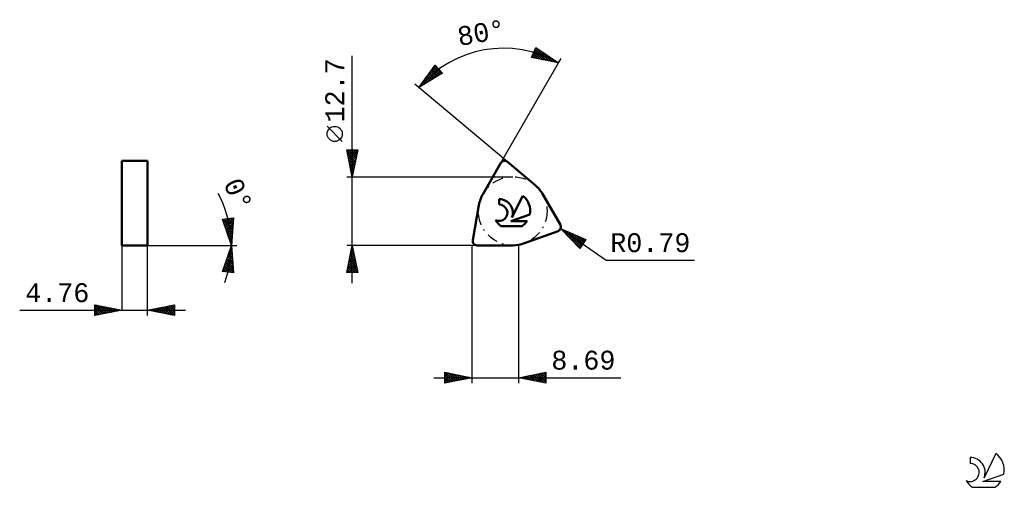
# Model space of a CAD drawing. Header units: millimetres. Extents: x -84 to 99, y -45 to 42.
import ezdxf
from ezdxf.enums import TextEntityAlignment as Align

# ---------------------------------------------------------------- set-up
doc = ezdxf.new("R2010")
doc.units = ezdxf.units.MM
doc.header["$LTSCALE"] = 5.1
doc.linetypes.add('LONGDASH_DASH', pattern=[0.85, 0.4, -0.2, 0.05, -0.2])
for name, color, linetype in [('1', 4, 'CONTINUOUS'), ('CUT', 1, 'CONTINUOUS'), ('SK2', 7, 'CONTINUOUS'), ('SK4', 2, 'LONGDASH_DASH'), ('SK6', 5, 'CONTINUOUS'), ('SKVIEW1', 4, 'CONTINUOUS'), ('SKVIEW2', 7, 'CONTINUOUS')]:
    doc.layers.add(name, color=color, linetype=linetype)
doc.styles.get("Standard").update_dxf_attribs({"font": 'Monospac821 BT'})

msp = doc.modelspace()

# ---------------------------------------------------------------- linework, layer by layer
at = {"layer": '1', "color": 4, "linetype": 'CONTINUOUS', "lineweight": 50}
for p, q in [((2.07, 9.52), (5.38, 15.26)), ((11.65, 11.21), (6.58, 15.47)), ((7.42, 5.14), (9.41, 9.18)), ((16.38, 3.79), (13.07, 9.52)), ((0.16, 0.93), (1.31, 7.45)), ((5.06, 7.54), (5.06, 8.54)), ((7.19, 4.5), (10.74, 5.74)), ((7.19, 4.5), (10.23, 4.5)), ((5.48, 3.52), (9.24, 3.52)), ((9.74, 0.38), (15.96, 2.65)), ((0.95, 0), (7.57, 0))]:
    msp.add_line(p, q, dxfattribs=at)
for centre, radius, start, end in [((6.07, 14.86), 0.794, 50, 150), ((7.57, 6.35), 6.35, 30, 50), ((7.57, 6.35), 6.35, 150, 170), ((7.36, 6.41), 3.45, 348.7239, 53.4691), ((5.07, 6.02), 1.52, 243.4215, 90.3602), ((5.08, 6.04), 2.5, 338.9379, 90.4446), ((7.36, 6.41), 3.45, 210.5484, 236.978), ((7.36, 6.41), 3.45, 303.022, 326.3732), ((15.69, 3.39), 0.794, 290, 30), ((0.95, 0.79), 0.794, 170, 270), ((7.57, 6.35), 6.35, 270, 290)]:
    msp.add_arc(centre, radius, start, end, dxfattribs=at)
at = {"layer": 'CUT', "color": 1, "linetype": 'CONTINUOUS', "lineweight": 25}
for p, q in [((5.38, 15.26), (2.07, 9.52)), ((11.65, 11.21), (6.58, 15.47)), ((16.38, 3.79), (13.07, 9.52)), ((1.31, 7.45), (0.16, 0.93)), ((9.74, 0.38), (15.96, 2.65)), ((0.95, 0), (7.57, 0))]:
    msp.add_line(p, q, dxfattribs=at)
for centre, radius, start, end in [((6.07, 14.86), 0.794, 50, 150), ((7.57, 6.35), 6.35, 30, 50), ((7.57, 6.35), 6.35, 150, 170), ((15.69, 3.39), 0.794, 290, 30), ((0.95, 0.79), 0.794, 170, 270), ((7.57, 6.35), 6.35, 270, 290)]:
    msp.add_arc(centre, radius, start, end, dxfattribs=at)
at = {"layer": 'SK2', "color": 7, "linetype": 'CONTINUOUS', "lineweight": 25}
for p, q in [((11.06, 34.78), (11.84, 36.62)), ((11.71, 36.32), (11.94, 36.55)), ((11.81, 36.55), (14.25, 34.12)), ((11.84, 36.62), (16.05, 33.75)), ((-22.12, -7), (-22.12, 35.1)), ((16.05, 33.75), (11.06, 34.78)), ((11.09, 34.85), (12.44, 36.2)), ((11.18, 35.06), (11.58, 34.67)), ((11.31, 35.36), (12.11, 34.56)), ((11.38, 34.71), (12.7, 36.03)), ((11.4, 35.58), (12.19, 36.38)), ((11.43, 35.66), (12.65, 34.45)), ((11.56, 35.96), (13.18, 34.34)), ((11.69, 36.26), (13.71, 34.23)), ((11.73, 34.64), (12.95, 35.86)), ((12.08, 34.56), (13.2, 35.69)), ((12.43, 34.49), (13.45, 35.52)), ((12.78, 34.42), (13.71, 35.34)), ((12.89, 35.9), (14.78, 34.01)), ((13.13, 34.35), (13.96, 35.17)), ((13.49, 34.27), (14.21, 35)), ((13.84, 34.2), (14.46, 34.83)), ((14.19, 34.13), (14.72, 34.66)), ((14.22, 34.99), (15.32, 33.9)), ((-9.78, 29.19), (-6.8, 33.33)), ((-8.52, 30.94), (-6.47, 32.98)), ((-7.43, 32.45), (-6.68, 33.2)), ((-7.07, 32.95), (-5.78, 31.66)), ((-6.89, 33.2), (-5.51, 31.82)), ((-6.8, 33.33), (-5.43, 31.87)), ((5.38, 15.26), (16.05, 33.75)), ((14.54, 34.06), (14.97, 34.48)), ((14.89, 33.98), (15.22, 34.31)), ((15.24, 33.91), (15.47, 34.14)), ((15.55, 34.09), (15.85, 33.79)), ((15.6, 33.84), (15.73, 33.97)), ((15.95, 33.77), (15.98, 33.8)), ((16.05, 33.75), (16.55, 34.61)), ((-5.43, 31.87), (-9.78, 29.19)), ((-9.61, 29.43), (-6.27, 32.76)), ((-8.84, 29.77), (-6.06, 32.54)), ((-8.49, 30.98), (-7.88, 30.36)), ((-8.31, 31.22), (-7.61, 30.52)), ((-8.14, 31.47), (-7.35, 30.69)), ((-7.96, 31.72), (-7.09, 30.85)), ((-7.78, 31.96), (-6.83, 31.01)), ((-7.73, 30.45), (-5.86, 32.32)), ((-7.6, 32.21), (-6.56, 31.17)), ((-7.43, 32.46), (-6.3, 31.33)), ((-7.25, 32.7), (-6.04, 31.49)), ((-6.63, 31.13), (-5.66, 32.1)), ((-5.52, 31.81), (-5.45, 31.88)), ((6.58, 15.47), (-10.54, 29.83)), ((-9.73, 29.25), (-9.71, 29.23)), ((-9.56, 29.5), (-9.45, 29.39)), ((-9.38, 29.74), (-9.19, 29.55)), ((-9.2, 29.99), (-8.93, 29.72)), ((-9.02, 30.24), (-8.66, 29.88)), ((-8.85, 30.48), (-8.4, 30.04)), ((-8.67, 30.73), (-8.14, 30.2)), ((-23.97, 19.23), (-26.77, 22.03)), ((-22.12, 12.7), (-23.12, 17.7)), ((-23.12, 17.7), (-21.12, 17.7)), ((-23.1, 17.62), (-23.03, 17.7)), ((-23.06, 17.39), (-21.49, 15.82)), ((-23.03, 17.27), (-22.61, 17.7)), ((-22.96, 16.92), (-22.18, 17.7)), ((-22.95, 17.7), (-21.42, 16.18)), ((-22.95, 16.86), (-21.57, 15.47)), ((-22.89, 16.56), (-21.76, 17.7)), ((-22.82, 16.21), (-21.33, 17.7)), ((-22.75, 15.86), (-21.17, 17.44)), ((-22.68, 15.5), (-21.28, 16.91)), ((-22.52, 17.7), (-21.35, 16.53)), ((-21.12, 17.7), (-22.12, 12.7)), ((-22.1, 17.7), (-21.28, 16.89)), ((-21.67, 17.7), (-21.21, 17.24)), ((-21.25, 17.7), (-21.14, 17.59)), ((-22.84, 16.33), (-21.64, 15.12)), ((-22.74, 15.8), (-21.71, 14.76)), ((-22.63, 15.27), (-21.78, 14.41)), ((-22.61, 15.15), (-21.38, 16.37)), ((-22.54, 14.8), (-21.49, 15.84)), ((-22.53, 14.73), (-21.85, 14.06)), ((-22.47, 14.44), (-21.6, 15.31)), ((-22.4, 14.09), (-21.7, 14.78)), ((-22.42, 14.2), (-21.92, 13.7)), ((-22.33, 13.74), (-21.81, 14.25)), ((-22.31, 13.67), (-21.99, 13.35)), ((-22.26, 13.38), (-21.92, 13.72)), ((-22.21, 13.14), (-22.06, 13)), ((-22.19, 13.03), (-22.02, 13.19)), ((-23.12, 12.7), (7.57, 12.7)), ((16.44, 3.12), (24.83, -2.76)), ((16.44, 3.12), (21.11, 1.07)), ((19.96, -0.56), (16.44, 3.12)), ((16.62, 2.93), (16.7, 3.01)), ((16.83, 2.71), (16.99, 2.88)), ((17.04, 2.49), (17.29, 2.75)), ((17.12, 2.82), (20.18, -0.24)), ((17.24, 2.28), (17.58, 2.62)), ((17.34, 2.18), (20.01, -0.49)), ((17.45, 2.06), (17.88, 2.49)), ((17.66, 1.84), (18.17, 2.36)), ((17.86, 1.63), (18.47, 2.23)), ((17.87, 2.49), (20.36, 0.01)), ((18.07, 1.41), (18.76, 2.1)), ((18.28, 1.19), (19.06, 1.97)), ((18.49, 0.98), (19.35, 1.84)), ((18.63, 2.16), (20.53, 0.26)), ((19.38, 1.83), (20.71, 0.51)), ((7.57, 0), (-23.12, 0)), ((-23.12, -5), (-22.12, 0)), ((-22.12, 0), (-21.12, -5)), ((0, 0), (0, -25.5)), ((8.69, -25.5), (8.69, 0)), ((18.69, 0.76), (19.65, 1.71)), ((18.9, 0.54), (19.94, 1.58)), ((19.11, 0.32), (20.24, 1.45)), ((19.32, 0.11), (20.53, 1.32)), ((19.52, -0.11), (20.83, 1.2)), ((19.73, -0.33), (21.05, 0.99)), ((21.11, 1.07), (19.96, -0.56)), ((20.14, 1.5), (20.88, 0.76)), ((20.9, 1.16), (21.06, 1)), ((-22.66, -2.72), (-21.76, -1.82)), ((-22.56, -2.19), (-21.83, -1.46)), ((-22.45, -1.66), (-21.9, -1.11)), ((-22.45, -1.65), (-21.62, -2.48)), ((-22.38, -1.3), (-21.73, -1.94)), ((-22.35, -1.13), (-21.97, -0.76)), ((-22.31, -0.94), (-21.84, -1.41)), ((-22.24, -0.6), (-22.04, -0.4)), ((-22.24, -0.59), (-21.94, -0.88)), ((-22.17, -0.24), (-22.05, -0.35)), ((-22.13, -0.07), (-22.11, -0.05)), ((19.94, -0.54), (20.06, -0.42)), ((-23.09, -4.85), (-21.47, -3.23)), ((-22.98, -4.32), (-21.54, -2.88)), ((-22.88, -3.78), (-21.62, -2.52)), ((-22.82, -5), (-21.4, -3.58)), ((-22.8, -3.42), (-21.22, -5)), ((-22.77, -3.25), (-21.69, -2.17)), ((-22.73, -3.06), (-21.2, -4.6)), ((-22.66, -2.71), (-21.31, -4.07)), ((-22.59, -2.36), (-21.41, -3.54)), ((-22.52, -2), (-21.52, -3.01)), ((24.83, -2.76), (41.23, -2.76)), ((-21.12, -5), (-23.12, -5)), ((-23.09, -4.83), (-22.92, -5)), ((-23.02, -4.48), (-22.49, -5)), ((-22.94, -4.13), (-22.07, -5)), ((-22.87, -3.77), (-21.65, -5)), ((-22.39, -5), (-21.33, -3.94)), ((-21.97, -5), (-21.26, -4.29)), ((-21.55, -5), (-21.19, -4.64)), ((-21.12, -5), (-21.12, -5)), ((-5, -25.5), (-5, -23.5)), ((-5, -23.5), (0, -24.5)), ((-5, -23.86), (-4.7, -23.56)), ((-5, -24.28), (-4.35, -23.63)), ((-4.92, -23.52), (-3.28, -25.16)), ((-4.39, -23.62), (-2.93, -25.09)), ((8.69, -24.5), (13.69, -23.5)), ((11.43, -25.05), (12.81, -23.68)), ((11.79, -25.12), (13.34, -23.57)), ((12.14, -25.19), (13.69, -23.64)), ((12.85, -23.67), (13.69, -24.5)), ((13.21, -23.6), (13.69, -24.08)), ((13.56, -23.53), (13.69, -23.66)), ((13.69, -23.5), (13.69, -25.5)), ((-7, -24.5), (27.59, -24.5)), ((-5, -24.71), (-3.99, -23.7)), ((-5, -25.13), (-3.64, -23.77)), ((-5, -23.86), (-3.63, -25.23)), ((-5, -24.28), (-3.99, -25.3)), ((0, -24.5), (-5, -25.5)), ((-5, -24.71), (-4.34, -25.37)), ((-5, -25.13), (-4.69, -25.44)), ((-4.93, -25.49), (-3.29, -23.84)), ((-4.4, -25.38), (-2.93, -23.91)), ((-3.87, -25.27), (-2.58, -23.98)), ((-3.86, -23.73), (-2.57, -25.01)), ((-3.34, -25.17), (-2.22, -24.06)), ((-3.33, -23.83), (-2.22, -24.94)), ((-2.81, -25.06), (-1.87, -24.13)), ((-2.8, -23.94), (-1.87, -24.87)), ((-2.28, -24.96), (-1.52, -24.2)), ((-2.27, -24.05), (-1.51, -24.8)), ((-1.75, -24.85), (-1.16, -24.27)), ((-1.74, -24.15), (-1.16, -24.73)), ((-1.22, -24.74), (-0.81, -24.34)), ((-1.21, -24.26), (-0.81, -24.66)), ((-0.69, -24.64), (-0.46, -24.41)), ((-0.68, -24.36), (-0.45, -24.59)), ((-0.16, -24.53), (-0.1, -24.48)), ((-0.15, -24.47), (-0.1, -24.52)), ((13.69, -25.5), (8.69, -24.5)), ((8.96, -24.55), (9.09, -24.42)), ((8.96, -24.45), (9.1, -24.58)), ((9.31, -24.62), (9.62, -24.31)), ((9.32, -24.37), (9.63, -24.69)), ((9.67, -24.7), (10.15, -24.21)), ((9.67, -24.3), (10.16, -24.79)), ((10.02, -24.77), (10.68, -24.1)), ((10.02, -24.23), (10.69, -24.9)), ((10.37, -24.84), (11.21, -24)), ((10.38, -24.16), (11.22, -25.01)), ((10.73, -24.91), (11.74, -23.89)), ((10.73, -24.09), (11.75, -25.11)), ((11.08, -24.98), (12.28, -23.78)), ((11.09, -24.02), (12.28, -25.22)), ((11.44, -23.95), (12.81, -25.32)), ((11.79, -23.88), (13.34, -25.43)), ((12.15, -23.81), (13.69, -25.35)), ((12.49, -25.26), (13.69, -24.07)), ((12.5, -23.74), (13.69, -24.93)), ((12.85, -25.33), (13.69, -24.49)), ((13.2, -25.4), (13.69, -24.91)), ((13.56, -25.47), (13.69, -25.34))]:
    msp.add_line(p, q, dxfattribs=at)
msp.add_circle((-25.37, 20.62), 1.4, dxfattribs=at)
msp.add_arc((5.85, 16.08), 20.4, 60, 140, dxfattribs=at)
at = {"layer": 'SK4', "color": 2, "linetype": 'LONGDASH_DASH', "lineweight": 25}
msp.add_circle((7.57, 6.35), 6.35, dxfattribs=at)
at = {"layer": 'SK6', "color": 5, "linetype": 'CONTINUOUS', "lineweight": 25}
for p, q in [((92.2, -39.25), (92.2, -40.35)), ((96.99, -38.54), (94.8, -43)), ((94.54, -43.7), (98.46, -42.34)), ((97.9, -43.7), (94.54, -43.7)), ((92.66, -44.78), (96.8, -44.78))]:
    msp.add_line(p, q, dxfattribs=at)
for centre, radius, start, end in [((92.22, -42.01), 2.76, 338.9379, 90.4446), ((94.73, -41.6), 3.8, 348.7239, 53.4691), ((92.21, -42.03), 1.68, 243.4215, 90.3602), ((94.73, -41.6), 3.8, 210.5484, 236.978), ((94.73, -41.6), 3.8, 303.022, 326.3732)]:
    msp.add_arc(centre, radius, start, end, dxfattribs=at)
at = {"layer": 'SKVIEW1', "color": 4, "linetype": 'CONTINUOUS', "lineweight": 50}
for p, q in [((-64.76, 0), (-64.76, 15.64)), ((-64.76, 15.64), (-60, 15.64)), ((-60, 15.64), (-60, 0)), ((-60, 0), (-64.76, 0))]:
    msp.add_line(p, q, dxfattribs=at)
at = {"layer": 'SKVIEW2', "color": 7, "linetype": 'CONTINUOUS', "lineweight": 25}
for p, q in [((-46.11, 4.84), (-44.12, 5.09)), ((-44.5, 0), (-46.11, 4.84)), ((-46.1, 4.81), (-46.07, 4.84)), ((-46.03, 4.6), (-44.29, 2.86)), ((-45.99, 4.49), (-45.59, 4.9)), ((-45.89, 4.18), (-45.1, 4.96)), ((-45.87, 4.87), (-44.26, 3.26)), ((-45.82, 3.97), (-44.32, 2.47)), ((-45.78, 3.86), (-44.62, 5.02)), ((-45.68, 3.54), (-44.13, 5.08)), ((-45.57, 3.22), (-44.16, 4.64)), ((-45.49, 4.91), (-44.23, 3.65)), ((-45.47, 2.9), (-44.19, 4.18)), ((-45.36, 2.58), (-44.23, 3.72)), ((-45.12, 4.96), (-44.2, 4.05)), ((-44.74, 5.01), (-44.17, 4.44)), ((-44.12, 5.09), (-44.5, 0)), ((-44.36, 5.06), (-44.14, 4.84)), ((-45.61, 3.33), (-44.35, 2.07)), ((-45.4, 2.7), (-44.38, 1.68)), ((-45.25, 2.27), (-44.26, 3.26)), ((-45.18, 2.06), (-44.41, 1.28)), ((-45.15, 1.95), (-44.29, 2.8)), ((-45.04, 1.63), (-44.33, 2.34)), ((-44.94, 1.31), (-44.36, 1.89)), ((-64.76, 0), (-44.5, 0)), ((-64.76, 0), (-64.76, -12)), ((-60, 0), (-44.5, 0)), ((-60, -13), (-60, 0)), ((-46.11, -4.84), (-44.5, 0)), ((-44.97, 1.42), (-44.43, 0.88)), ((-44.83, 0.99), (-44.39, 1.43)), ((-44.76, 0.79), (-44.46, 0.49)), ((-44.72, 0.67), (-44.43, 0.97)), ((-44.62, 0.36), (-44.46, 0.51)), ((-44.55, 0.15), (-44.49, 0.09)), ((-44.51, 0.04), (-44.5, 0.05)), ((-44.5, 0), (-43.5, 0)), ((-44.5, 0), (-43.5, 0)), ((-44.5, 0), (-44.12, -5.09)), ((-45.31, -2.45), (-44.39, -1.52)), ((-45.1, -1.81), (-44.42, -1.13)), ((-45, -1.52), (-44.34, -2.18)), ((-44.9, -1.2), (-44.37, -1.72)), ((-44.89, -1.18), (-44.45, -0.73)), ((-44.79, -0.88), (-44.41, -1.26)), ((-44.69, -0.56), (-44.44, -0.81)), ((-44.68, -0.54), (-44.48, -0.34)), ((-44.58, -0.24), (-44.47, -0.35)), ((-46.02, -4.85), (-44.27, -3.1)), ((-45.95, -4.36), (-44.3, -2.71)), ((-45.74, -3.72), (-44.33, -2.31)), ((-45.64, -3.43), (-44.14, -4.93)), ((-45.64, -4.9), (-44.24, -3.5)), ((-45.53, -3.09), (-44.36, -1.92)), ((-45.53, -3.11), (-44.17, -4.47)), ((-45.43, -2.79), (-44.2, -4.01)), ((-45.32, -2.47), (-44.24, -3.55)), ((-45.22, -2.15), (-44.27, -3.1)), ((-45.11, -1.83), (-44.31, -2.64)), ((-44.12, -5.09), (-46.11, -4.84)), ((-46.06, -4.7), (-45.9, -4.86)), ((-45.96, -4.38), (-45.41, -4.92)), ((-45.85, -4.06), (-44.93, -4.99)), ((-45.75, -3.74), (-44.44, -5.05)), ((-45.26, -4.94), (-44.21, -3.89)), ((-44.89, -4.99), (-44.18, -4.29)), ((-44.51, -5.04), (-44.15, -4.68)), ((-44.13, -5.08), (-44.13, -5.08)), ((-83.66, -12), (-53, -12)), ((-69.76, -13), (-69.76, -11)), ((-69.76, -11), (-64.76, -12)), ((-69.76, -11.16), (-69.63, -11.03)), ((-69.76, -11.59), (-69.27, -11.1)), ((-69.76, -11.16), (-68.23, -12.69)), ((-69.76, -12.01), (-68.92, -11.17)), ((-69.76, -12.44), (-68.57, -11.24)), ((-69.76, -12.86), (-68.21, -11.31)), ((-69.76, -11.59), (-68.59, -12.76)), ((-64.76, -12), (-69.76, -13)), ((-69.76, -12.01), (-68.94, -12.84)), ((-69.76, -12.44), (-69.29, -12.91)), ((-69.44, -11.07), (-67.88, -12.62)), ((-69.41, -12.93), (-67.86, -11.38)), ((-68.91, -11.17), (-67.53, -12.55)), ((-68.88, -12.82), (-67.5, -11.45)), ((-68.38, -11.28), (-67.17, -12.48)), ((-68.35, -12.72), (-67.15, -11.52)), ((-67.85, -11.38), (-66.82, -12.41)), ((-67.82, -12.61), (-66.8, -11.59)), ((-67.32, -11.49), (-66.47, -12.34)), ((-67.28, -12.5), (-66.44, -11.66)), ((-66.79, -11.6), (-66.11, -12.27)), ((-66.75, -12.4), (-66.09, -11.73)), ((-66.26, -11.7), (-65.76, -12.2)), ((-66.22, -12.29), (-65.74, -11.81)), ((-65.73, -11.81), (-65.4, -12.13)), ((-65.69, -12.19), (-65.38, -11.88)), ((-65.2, -11.91), (-65.05, -12.06)), ((-65.16, -12.08), (-65.03, -11.95)), ((-60, -12), (-55, -11)), ((-55, -13), (-60, -12)), ((-59.99, -12), (-59.98, -12)), ((-59.66, -11.93), (-59.49, -12.1)), ((-59.64, -12.07), (-59.45, -11.89)), ((-59.3, -11.86), (-58.96, -12.21)), ((-59.28, -12.14), (-58.92, -11.78)), ((-58.95, -11.79), (-58.43, -12.32)), ((-58.93, -12.21), (-58.39, -11.68)), ((-58.6, -11.72), (-57.9, -12.42)), ((-58.58, -12.29), (-57.86, -11.57)), ((-58.24, -11.65), (-57.36, -12.53)), ((-58.22, -12.36), (-57.33, -11.47)), ((-57.89, -11.58), (-56.83, -12.63)), ((-57.87, -12.43), (-56.8, -11.36)), ((-57.54, -11.51), (-56.3, -12.74)), ((-57.52, -12.5), (-56.27, -11.25)), ((-57.18, -11.44), (-55.77, -12.85)), ((-57.16, -12.57), (-55.74, -11.15)), ((-56.83, -11.37), (-55.24, -12.95)), ((-56.81, -12.64), (-55.21, -11.04)), ((-56.48, -11.29), (-55, -12.77)), ((-56.46, -12.71), (-55, -11.26)), ((-56.12, -11.22), (-55, -12.34)), ((-56.1, -12.78), (-55, -11.68)), ((-55.77, -11.15), (-55, -11.92)), ((-55.75, -12.85), (-55, -12.11)), ((-55.42, -11.08), (-55, -11.5)), ((-55.39, -12.92), (-55, -12.53)), ((-55.06, -11.01), (-55, -11.07)), ((-55, -11), (-55, -13)), ((-69.76, -12.86), (-69.65, -12.98)), ((-55.04, -12.99), (-55, -12.95))]:
    msp.add_line(p, q, dxfattribs=at)
msp.add_arc((-64.76, 0), 20.26, 340.1071, 28.3128, dxfattribs=at)

# ---------------------------------------------------------------- texts
at = {"layer": 'SK2', "color": 7, "linetype": 'CONTINUOUS', "lineweight": 25}
for s, rotation, p in [('80°', 10, (2.05, 37.65)), ('12.7', 90, (-23.62, 28.68))]:
    msp.add_text(s, height=3.5, rotation=rotation, dxfattribs=at).set_placement(p, align=Align.CENTER)
for s, p in [('R0.79', (33.03, -1.26)), ('8.69', (20.64, -23))]:
    msp.add_text(s, height=3.5, dxfattribs=at).set_placement(p, align=Align.CENTER)
at = {"layer": 'SKVIEW2', "color": 7, "linetype": 'CONTINUOUS', "lineweight": 25}
msp.add_text('0°', height=3.5, rotation=293.6352, dxfattribs=at).set_placement((-44.83, 8.73), align=Align.CENTER)
msp.add_text('4.76', height=3.5, dxfattribs=at).set_placement((-76.71, -10.5), align=Align.CENTER)

doc.saveas('drawing.dxf')
